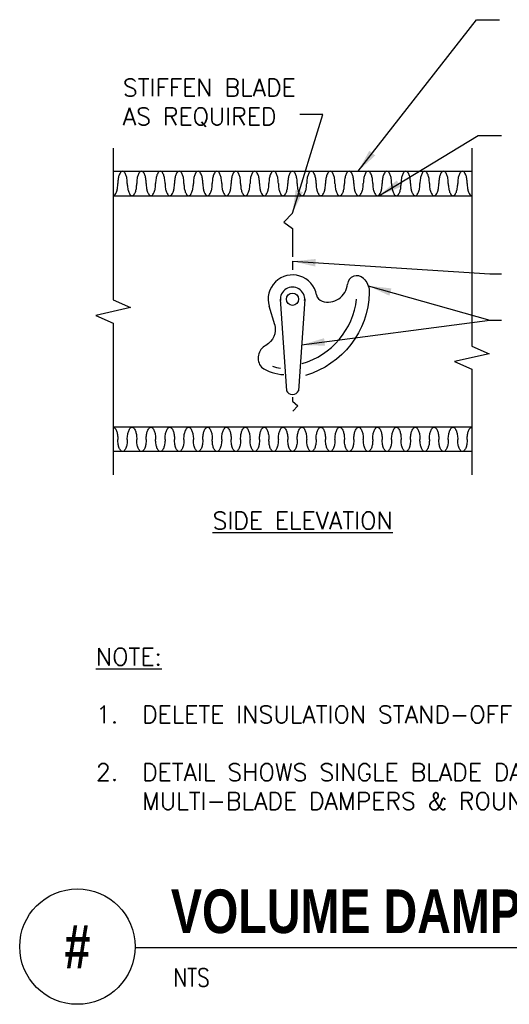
# Model space of a CAD drawing. Header units: inches. Extents: x 0.34 to 7.47, y 0.19 to 5.58.
# Tile 1 of 4: x 0.34 to 2.99, y 0.19 to 5.52. Entities that reach past the tile are written whole.
import ezdxf
from ezdxf.enums import TextEntityAlignment as Align

# ---------------------------------------------------------------- set-up
doc = ezdxf.new("R2010")
doc.units = ezdxf.units.IN
doc.header["$MEASUREMENT"] = 0
for name, color, linetype in [('M-DETL-MEDM', 4, 'Continuous'), ('M-DETL-PATT', 8, 'Continuous'), ('M-DETL-TEXT', 2, 'Continuous')]:
    doc.layers.add(name, color=color, linetype=linetype)
doc.styles.add('BOLD', font='bold.shx', dxfattribs={"width": 0.9})
doc.styles.add('Romans', font='romans.shx')
doc.dimstyles.new('VA-Lead', dxfattribs={"dimtxt": 0.09375, "dimasz": 0.125, "dimexe": 0.125, "dimexo": 0.03125, "dimgap": 0.02, "dimtad": 1, "dimdec": 5, "dimzin": 0, "dimdsep": 46, "dimlunit": 4, "dimtxsty": 'Romans', "dimcen": 0.125, "dimclrd": 256, "dimclre": 256, "dimclrt": 256, "dimadec": 0, "dimazin": 0, "dimtfac": 1, "dimtdec": 5, "dimtofl": 0, "dimtmove": 0, "dimatfit": 3, "dimfxl": 1, "dimfrac": 2, "dimtolj": 1, "dimtzin": 0, "dimlwd": -1, "dimlwe": -1, "dimarcsym": 0})

msp = doc.modelspace()

# ---------------------------------------------------------------- linework, layer by layer
at = {"layer": 'M-DETL-MEDM', "linetype": 'Continuous'}
for p, q in [((0.8437, 4.6983), (2.7863, 4.6983)), ((0.8437, 4.5663), (2.7863, 4.5663)), ((1.815, 4.3887), (1.815, 4.2352)), ((1.815, 4.211), (1.815, 4.1644)), ((1.749, 4.0053), (1.782, 3.5103)), ((1.881, 4.0053), (1.848, 3.5103)), ((1.7187, 3.8665), (1.6885, 3.9675)), ((1.815, 3.4745), (1.815, 3.4539)), ((2.7863, 3.3123), (0.8437, 3.3123)), ((2.7863, 3.1803), (0.8437, 3.1803))]:
    msp.add_line(p, q, dxfattribs=at)
at = {"layer": 'M-DETL-MEDM', "color": 8, "linetype": 'Continuous'}
for points in [[(2.7607, 4.6323, 0.039786), (2.7628, 4.6054), (2.7628, 4.6054, 0.052656), (2.7682, 4.5857), (2.7682, 4.5857, 0.09587), (2.7781, 4.5699), (2.7781, 4.5699, 0.20766), (2.7863, 4.5663)], [(2.7607, 3.2463, -0.039786), (2.7585, 3.2194), (2.7585, 3.2194, -0.052656), (2.7532, 3.1997), (2.7532, 3.1997, -0.09587), (2.7433, 3.1839), (2.7433, 3.1839, -0.20766), (2.7351, 3.1803)]]:
    msp.add_lwpolyline(points, format="xyb", dxfattribs=at)
at = {"layer": 'M-DETL-MEDM', "linetype": 'Continuous'}
for points in [[(1.815, 4.4723), (1.7689, 4.4224), (1.815, 4.3887)], [(1.815, 3.4539), (1.8438, 3.4286), (1.8169, 3.3994)]]:
    msp.add_lwpolyline(points, dxfattribs=at)
for points in [[(2.1991, 4.1179, -0.039531), (2.2059, 4.1111), (2.2059, 4.1111, -0.18594), (2.2308, 4.0406), (2.2308, 4.0406, -0.325295), (1.8857, 3.5933)], [(1.7187, 3.8665, -0.343485), (1.6706, 3.7558), (1.6706, 3.7558, 0.478975), (1.6467, 3.6371)]]:
    msp.add_lwpolyline(points, format="xyb", dxfattribs=at)
for centre, radius, start, end in [((1.815, 4.0053), 0.132, 10.2937, 196.6451), ((2.163, 4.0828), 0.0504, 44.2209, 174.7661), ((1.815, 4.0053), 0.066, 354.9104, 185.0896), ((2.0063, 4.0971), 0.107, 253.2516, 354.7661), ((1.7509, 4.0541), 0.4141, 286.3039, 353.4301), ((1.9881, 4.0368), 0.044, 190.2937, 253.2516), ((1.778, 3.8307), 0.2338, 235.8465, 267.3369), ((1.778, 3.8307), 0.2008, 249.2085, 261.7726), ((1.815, 3.5268), 0.0369, 206.5041, 333.4959)]:
    msp.add_arc(centre, radius, start, end, dxfattribs=at)
at = {"layer": 'M-DETL-PATT', "linetype": 'Continuous'}
for points in [[(0.8948, 4.6983, 0.20766), (0.8867, 4.6948), (0.8867, 4.6948, 0.09587), (0.8767, 4.679), (0.8767, 4.679, 0.052656), (0.8714, 4.6593), (0.8714, 4.6593, 0.039786), (0.8693, 4.6323)], [(0.9204, 4.6323, 0.039786), (0.9182, 4.6593), (0.9182, 4.6593, 0.052656), (0.9129, 4.679), (0.9129, 4.679, 0.09587), (0.903, 4.6948), (0.903, 4.6948, 0.20766), (0.8948, 4.6983)], [(0.9971, 4.6983, 0.20766), (0.9889, 4.6948), (0.9889, 4.6948, 0.09587), (0.979, 4.679), (0.979, 4.679, 0.052656), (0.9736, 4.6593), (0.9736, 4.6593, 0.039786), (0.9715, 4.6323)], [(1.0226, 4.6323, 0.039786), (1.0205, 4.6593), (1.0205, 4.6593, 0.052656), (1.0151, 4.679), (1.0151, 4.679, 0.09587), (1.0052, 4.6948), (1.0052, 4.6948, 0.20766), (0.9971, 4.6983)], [(1.0993, 4.6983, 0.20766), (1.0911, 4.6948), (1.0911, 4.6948, 0.09587), (1.0812, 4.679), (1.0812, 4.679, 0.052656), (1.0759, 4.6593), (1.0759, 4.6593, 0.039786), (1.0737, 4.6323)], [(1.1249, 4.6323, 0.039786), (1.1227, 4.6593), (1.1227, 4.6593, 0.052656), (1.1174, 4.679), (1.1174, 4.679, 0.09587), (1.1075, 4.6948), (1.1075, 4.6948, 0.20766), (1.0993, 4.6983)], [(1.2015, 4.6983, 0.20766), (1.1934, 4.6948), (1.1934, 4.6948, 0.09587), (1.1835, 4.679), (1.1835, 4.679, 0.052656), (1.1781, 4.6593), (1.1781, 4.6593, 0.039786), (1.176, 4.6323)], [(1.2271, 4.6323, 0.039786), (1.225, 4.6593), (1.225, 4.6593, 0.052656), (1.2196, 4.679), (1.2196, 4.679, 0.09587), (1.2097, 4.6948), (1.2097, 4.6948, 0.20766), (1.2015, 4.6983)], [(1.3038, 4.6983, 0.20766), (1.2956, 4.6948), (1.2956, 4.6948, 0.09587), (1.2857, 4.679), (1.2857, 4.679, 0.052656), (1.2804, 4.6593), (1.2804, 4.6593, 0.039786), (1.2782, 4.6323)], [(1.3293, 4.6323, 0.039786), (1.3272, 4.6593), (1.3272, 4.6593, 0.052656), (1.3219, 4.679), (1.3219, 4.679, 0.09587), (1.3119, 4.6948), (1.3119, 4.6948, 0.20766), (1.3038, 4.6983)], [(1.406, 4.6983, 0.20766), (1.3979, 4.6948), (1.3979, 4.6948, 0.09587), (1.3879, 4.679), (1.3879, 4.679, 0.052656), (1.3826, 4.6593), (1.3826, 4.6593, 0.039786), (1.3805, 4.6323)], [(1.4316, 4.6323, 0.039786), (1.4294, 4.6593), (1.4294, 4.6593, 0.052656), (1.4241, 4.679), (1.4241, 4.679, 0.09587), (1.4142, 4.6948), (1.4142, 4.6948, 0.20766), (1.406, 4.6983)], [(1.5083, 4.6983, 0.20766), (1.5001, 4.6948), (1.5001, 4.6948, 0.09587), (1.4902, 4.679), (1.4902, 4.679, 0.052656), (1.4848, 4.6593), (1.4848, 4.6593, 0.039786), (1.4827, 4.6323)], [(1.5338, 4.6323, 0.039786), (1.5317, 4.6593), (1.5317, 4.6593, 0.052656), (1.5263, 4.679), (1.5263, 4.679, 0.09587), (1.5164, 4.6948), (1.5164, 4.6948, 0.20766), (1.5083, 4.6983)], [(1.6105, 4.6983, 0.20766), (1.6023, 4.6948), (1.6023, 4.6948, 0.09587), (1.5924, 4.679), (1.5924, 4.679, 0.052656), (1.5871, 4.6593), (1.5871, 4.6593, 0.039786), (1.5849, 4.6323)], [(1.6361, 4.6323, 0.039786), (1.6339, 4.6593), (1.6339, 4.6593, 0.052656), (1.6286, 4.679), (1.6286, 4.679, 0.09587), (1.6187, 4.6948), (1.6187, 4.6948, 0.20766), (1.6105, 4.6983)], [(1.7127, 4.6983, 0.20766), (1.7046, 4.6948), (1.7046, 4.6948, 0.09587), (1.6947, 4.679), (1.6947, 4.679, 0.052656), (1.6893, 4.6593), (1.6893, 4.6593, 0.039786), (1.6872, 4.6323)], [(1.7383, 4.6323, 0.039786), (1.7362, 4.6593), (1.7362, 4.6593, 0.052656), (1.7308, 4.679), (1.7308, 4.679, 0.09587), (1.7209, 4.6948), (1.7209, 4.6948, 0.20766), (1.7127, 4.6983)], [(1.815, 4.6983, 0.20766), (1.8068, 4.6948), (1.8068, 4.6948, 0.09587), (1.7969, 4.679), (1.7969, 4.679, 0.052656), (1.7916, 4.6593), (1.7916, 4.6593, 0.039786), (1.7894, 4.6323)], [(1.8405, 4.6323, 0.039786), (1.8384, 4.6593), (1.8384, 4.6593, 0.052656), (1.8331, 4.679), (1.8331, 4.679, 0.09587), (1.8231, 4.6948), (1.8231, 4.6948, 0.20766), (1.815, 4.6983)], [(1.9172, 4.6983, 0.20766), (1.9091, 4.6948), (1.9091, 4.6948, 0.09587), (1.8991, 4.679), (1.8991, 4.679, 0.052656), (1.8938, 4.6593), (1.8938, 4.6593, 0.039786), (1.8917, 4.6323)], [(1.9428, 4.6323, 0.039786), (1.9406, 4.6593), (1.9406, 4.6593, 0.052656), (1.9353, 4.679), (1.9353, 4.679, 0.09587), (1.9254, 4.6948), (1.9254, 4.6948, 0.20766), (1.9172, 4.6983)], [(2.0195, 4.6983, 0.20766), (2.0113, 4.6948), (2.0113, 4.6948, 0.09587), (2.0014, 4.679), (2.0014, 4.679, 0.052656), (1.996, 4.6593), (1.996, 4.6593, 0.039786), (1.9939, 4.6323)], [(2.045, 4.6323, 0.039786), (2.0429, 4.6593), (2.0429, 4.6593, 0.052656), (2.0375, 4.679), (2.0375, 4.679, 0.09587), (2.0276, 4.6948), (2.0276, 4.6948, 0.20766), (2.0195, 4.6983)], [(2.1217, 4.6983, 0.20766), (2.1135, 4.6948), (2.1135, 4.6948, 0.09587), (2.1036, 4.679), (2.1036, 4.679, 0.052656), (2.0983, 4.6593), (2.0983, 4.6593, 0.039786), (2.0961, 4.6323)], [(2.1473, 4.6323, 0.039786), (2.1451, 4.6593), (2.1451, 4.6593, 0.052656), (2.1398, 4.679), (2.1398, 4.679, 0.09587), (2.1299, 4.6948), (2.1299, 4.6948, 0.20766), (2.1217, 4.6983)], [(2.2239, 4.6983, 0.20766), (2.2158, 4.6948), (2.2158, 4.6948, 0.09587), (2.2059, 4.679), (2.2059, 4.679, 0.052656), (2.2005, 4.6593), (2.2005, 4.6593, 0.039786), (2.1984, 4.6323)], [(2.2495, 4.6323, 0.039786), (2.2474, 4.6593), (2.2474, 4.6593, 0.052656), (2.242, 4.679), (2.242, 4.679, 0.09587), (2.2321, 4.6948), (2.2321, 4.6948, 0.20766), (2.2239, 4.6983)], [(2.3262, 4.6983, 0.20766), (2.318, 4.6948), (2.318, 4.6948, 0.09587), (2.3081, 4.679), (2.3081, 4.679, 0.052656), (2.3028, 4.6593), (2.3028, 4.6593, 0.039786), (2.3006, 4.6323)], [(2.3517, 4.6323, 0.039786), (2.3496, 4.6593), (2.3496, 4.6593, 0.052656), (2.3443, 4.679), (2.3443, 4.679, 0.09587), (2.3343, 4.6948), (2.3343, 4.6948, 0.20766), (2.3262, 4.6983)], [(2.4284, 4.6983, 0.20766), (2.4203, 4.6948), (2.4203, 4.6948, 0.09587), (2.4103, 4.679), (2.4103, 4.679, 0.052656), (2.405, 4.6593), (2.405, 4.6593, 0.039786), (2.4029, 4.6323)], [(2.454, 4.6323, 0.039786), (2.4518, 4.6593), (2.4518, 4.6593, 0.052656), (2.4465, 4.679), (2.4465, 4.679, 0.09587), (2.4366, 4.6948), (2.4366, 4.6948, 0.20766), (2.4284, 4.6983)], [(2.5307, 4.6983, 0.20766), (2.5225, 4.6948), (2.5225, 4.6948, 0.09587), (2.5126, 4.679), (2.5126, 4.679, 0.052656), (2.5072, 4.6593), (2.5072, 4.6593, 0.039786), (2.5051, 4.6323)], [(2.5562, 4.6323, 0.039786), (2.5541, 4.6593), (2.5541, 4.6593, 0.052656), (2.5487, 4.679), (2.5487, 4.679, 0.09587), (2.5388, 4.6948), (2.5388, 4.6948, 0.20766), (2.5307, 4.6983)], [(2.6329, 4.6983, 0.20766), (2.6247, 4.6948), (2.6247, 4.6948, 0.09587), (2.6148, 4.679), (2.6148, 4.679, 0.052656), (2.6095, 4.6593), (2.6095, 4.6593, 0.039786), (2.6073, 4.6323)], [(2.6585, 4.6323, 0.039786), (2.6563, 4.6593), (2.6563, 4.6593, 0.052656), (2.651, 4.679), (2.651, 4.679, 0.09587), (2.6411, 4.6948), (2.6411, 4.6948, 0.20766), (2.6329, 4.6983)], [(2.7351, 4.6983, 0.20766), (2.727, 4.6948), (2.727, 4.6948, 0.09587), (2.7171, 4.679), (2.7171, 4.679, 0.052656), (2.7117, 4.6593), (2.7117, 4.6593, 0.039786), (2.7096, 4.6323)], [(2.7607, 4.6323, 0.039786), (2.7585, 4.6593), (2.7585, 4.6593, 0.052656), (2.7532, 4.679), (2.7532, 4.679, 0.09587), (2.7433, 4.6948), (2.7433, 4.6948, 0.20766), (2.7351, 4.6983)], [(0.8437, 4.5663, 0.20766), (0.8519, 4.5699), (0.8519, 4.5699, 0.09587), (0.8618, 4.5857), (0.8618, 4.5857, 0.052656), (0.8671, 4.6054), (0.8671, 4.6054, 0.039786), (0.8693, 4.6323)], [(0.9204, 4.6323, 0.039786), (0.9225, 4.6054), (0.9225, 4.6054, 0.052656), (0.9279, 4.5857), (0.9279, 4.5857, 0.09587), (0.9378, 4.5699), (0.9378, 4.5699, 0.20766), (0.9459, 4.5663), (0.9459, 4.5663, 0.20766), (0.9541, 4.5699), (0.9541, 4.5699, 0.09587), (0.964, 4.5857), (0.964, 4.5857, 0.052656), (0.9694, 4.6054), (0.9694, 4.6054, 0.039786), (0.9715, 4.6323)], [(1.0226, 4.6323, 0.039786), (1.0248, 4.6054), (1.0248, 4.6054, 0.052656), (1.0301, 4.5857), (1.0301, 4.5857, 0.09587), (1.04, 4.5699), (1.04, 4.5699, 0.20766), (1.0482, 4.5663), (1.0482, 4.5663, 0.20766), (1.0563, 4.5699), (1.0563, 4.5699, 0.09587), (1.0663, 4.5857), (1.0663, 4.5857, 0.052656), (1.0716, 4.6054), (1.0716, 4.6054, 0.039786), (1.0737, 4.6323)], [(1.1249, 4.6323, 0.039786), (1.127, 4.6054), (1.127, 4.6054, 0.052656), (1.1323, 4.5857), (1.1323, 4.5857, 0.09587), (1.1423, 4.5699), (1.1423, 4.5699, 0.20766), (1.1504, 4.5663), (1.1504, 4.5663, 0.20766), (1.1586, 4.5699), (1.1586, 4.5699, 0.09587), (1.1685, 4.5857), (1.1685, 4.5857, 0.052656), (1.1738, 4.6054), (1.1738, 4.6054, 0.039786), (1.176, 4.6323)], [(1.2271, 4.6323, 0.039786), (1.2292, 4.6054), (1.2292, 4.6054, 0.052656), (1.2346, 4.5857), (1.2346, 4.5857, 0.09587), (1.2445, 4.5699), (1.2445, 4.5699, 0.20766), (1.2527, 4.5663), (1.2527, 4.5663, 0.20766), (1.2608, 4.5699), (1.2608, 4.5699, 0.09587), (1.2707, 4.5857), (1.2707, 4.5857, 0.052656), (1.2761, 4.6054), (1.2761, 4.6054, 0.039786), (1.2782, 4.6323)], [(1.3293, 4.6323, 0.039786), (1.3315, 4.6054), (1.3315, 4.6054, 0.052656), (1.3368, 4.5857), (1.3368, 4.5857, 0.09587), (1.3467, 4.5699), (1.3467, 4.5699, 0.20766), (1.3549, 4.5663), (1.3549, 4.5663, 0.20766), (1.3631, 4.5699), (1.3631, 4.5699, 0.09587), (1.373, 4.5857), (1.373, 4.5857, 0.052656), (1.3783, 4.6054), (1.3783, 4.6054, 0.039786), (1.3805, 4.6323)], [(1.4316, 4.6323, 0.039786), (1.4337, 4.6054), (1.4337, 4.6054, 0.052656), (1.4391, 4.5857), (1.4391, 4.5857, 0.09587), (1.449, 4.5699), (1.449, 4.5699, 0.20766), (1.4571, 4.5663), (1.4571, 4.5663, 0.20766), (1.4653, 4.5699), (1.4653, 4.5699, 0.09587), (1.4752, 4.5857), (1.4752, 4.5857, 0.052656), (1.4806, 4.6054), (1.4806, 4.6054, 0.039786), (1.4827, 4.6323)], [(1.5338, 4.6323, 0.039786), (1.536, 4.6054), (1.536, 4.6054, 0.052656), (1.5413, 4.5857), (1.5413, 4.5857, 0.09587), (1.5512, 4.5699), (1.5512, 4.5699, 0.20766), (1.5594, 4.5663), (1.5594, 4.5663, 0.20766), (1.5675, 4.5699), (1.5675, 4.5699, 0.09587), (1.5775, 4.5857), (1.5775, 4.5857, 0.052656), (1.5828, 4.6054), (1.5828, 4.6054, 0.039786), (1.5849, 4.6323)], [(1.6361, 4.6323, 0.039786), (1.6382, 4.6054), (1.6382, 4.6054, 0.052656), (1.6435, 4.5857), (1.6435, 4.5857, 0.09587), (1.6535, 4.5699), (1.6535, 4.5699, 0.20766), (1.6616, 4.5663), (1.6616, 4.5663, 0.20766), (1.6698, 4.5699), (1.6698, 4.5699, 0.09587), (1.6797, 4.5857), (1.6797, 4.5857, 0.052656), (1.685, 4.6054), (1.685, 4.6054, 0.039786), (1.6872, 4.6323)], [(1.7383, 4.6323, 0.039786), (1.7404, 4.6054), (1.7404, 4.6054, 0.052656), (1.7458, 4.5857), (1.7458, 4.5857, 0.09587), (1.7557, 4.5699), (1.7557, 4.5699, 0.20766), (1.7639, 4.5663), (1.7639, 4.5663, 0.20766), (1.772, 4.5699), (1.772, 4.5699, 0.09587), (1.7819, 4.5857), (1.7819, 4.5857, 0.052656), (1.7873, 4.6054), (1.7873, 4.6054, 0.039786), (1.7894, 4.6323)], [(1.8405, 4.6323, 0.039786), (1.8427, 4.6054), (1.8427, 4.6054, 0.052656), (1.848, 4.5857), (1.848, 4.5857, 0.09587), (1.8579, 4.5699), (1.8579, 4.5699, 0.20766), (1.8661, 4.5663), (1.8661, 4.5663, 0.20766), (1.8743, 4.5699), (1.8743, 4.5699, 0.09587), (1.8842, 4.5857), (1.8842, 4.5857, 0.052656), (1.8895, 4.6054), (1.8895, 4.6054, 0.039786), (1.8917, 4.6323)], [(1.9428, 4.6323, 0.039786), (1.9449, 4.6054), (1.9449, 4.6054, 0.052656), (1.9503, 4.5857), (1.9503, 4.5857, 0.09587), (1.9602, 4.5699), (1.9602, 4.5699, 0.20766), (1.9683, 4.5663), (1.9683, 4.5663, 0.20766), (1.9765, 4.5699), (1.9765, 4.5699, 0.09587), (1.9864, 4.5857), (1.9864, 4.5857, 0.052656), (1.9918, 4.6054), (1.9918, 4.6054, 0.039786), (1.9939, 4.6323)], [(2.045, 4.6323, 0.039786), (2.0472, 4.6054), (2.0472, 4.6054, 0.052656), (2.0525, 4.5857), (2.0525, 4.5857, 0.09587), (2.0624, 4.5699), (2.0624, 4.5699, 0.20766), (2.0706, 4.5663), (2.0706, 4.5663, 0.20766), (2.0787, 4.5699), (2.0787, 4.5699, 0.09587), (2.0887, 4.5857), (2.0887, 4.5857, 0.052656), (2.094, 4.6054), (2.094, 4.6054, 0.039786), (2.0961, 4.6323)], [(2.1473, 4.6323, 0.039786), (2.1494, 4.6054), (2.1494, 4.6054, 0.052656), (2.1547, 4.5857), (2.1547, 4.5857, 0.09587), (2.1647, 4.5699), (2.1647, 4.5699, 0.20766), (2.1728, 4.5663), (2.1728, 4.5663, 0.20766), (2.181, 4.5699), (2.181, 4.5699, 0.09587), (2.1909, 4.5857), (2.1909, 4.5857, 0.052656), (2.1962, 4.6054), (2.1962, 4.6054, 0.039786), (2.1984, 4.6323)], [(2.2495, 4.6323, 0.039786), (2.2516, 4.6054), (2.2516, 4.6054, 0.052656), (2.257, 4.5857), (2.257, 4.5857, 0.09587), (2.2669, 4.5699), (2.2669, 4.5699, 0.20766), (2.2751, 4.5663), (2.2751, 4.5663, 0.20766), (2.2832, 4.5699), (2.2832, 4.5699, 0.09587), (2.2931, 4.5857), (2.2931, 4.5857, 0.052656), (2.2985, 4.6054), (2.2985, 4.6054, 0.039786), (2.3006, 4.6323)], [(2.3517, 4.6323, 0.039786), (2.3539, 4.6054), (2.3539, 4.6054, 0.052656), (2.3592, 4.5857), (2.3592, 4.5857, 0.09587), (2.3691, 4.5699), (2.3691, 4.5699, 0.20766), (2.3773, 4.5663), (2.3773, 4.5663, 0.20766), (2.3855, 4.5699), (2.3855, 4.5699, 0.09587), (2.3954, 4.5857), (2.3954, 4.5857, 0.052656), (2.4007, 4.6054), (2.4007, 4.6054, 0.039786), (2.4029, 4.6323)], [(2.454, 4.6323, 0.039786), (2.4561, 4.6054), (2.4561, 4.6054, 0.052656), (2.4615, 4.5857), (2.4615, 4.5857, 0.09587), (2.4714, 4.5699), (2.4714, 4.5699, 0.20766), (2.4795, 4.5663), (2.4795, 4.5663, 0.20766), (2.4877, 4.5699), (2.4877, 4.5699, 0.09587), (2.4976, 4.5857), (2.4976, 4.5857, 0.052656), (2.503, 4.6054), (2.503, 4.6054, 0.039786), (2.5051, 4.6323)], [(2.5562, 4.6323, 0.039786), (2.5584, 4.6054), (2.5584, 4.6054, 0.052656), (2.5637, 4.5857), (2.5637, 4.5857, 0.09587), (2.5736, 4.5699), (2.5736, 4.5699, 0.20766), (2.5818, 4.5663), (2.5818, 4.5663, 0.20766), (2.5899, 4.5699), (2.5899, 4.5699, 0.09587), (2.5999, 4.5857), (2.5999, 4.5857, 0.052656), (2.6052, 4.6054), (2.6052, 4.6054, 0.039786), (2.6073, 4.6323)], [(2.6585, 4.6323, 0.039786), (2.6606, 4.6054), (2.6606, 4.6054, 0.052656), (2.6659, 4.5857), (2.6659, 4.5857, 0.09587), (2.6759, 4.5699), (2.6759, 4.5699, 0.20766), (2.684, 4.5663), (2.684, 4.5663, 0.20766), (2.6922, 4.5699), (2.6922, 4.5699, 0.09587), (2.7021, 4.5857), (2.7021, 4.5857, 0.052656), (2.7074, 4.6054), (2.7074, 4.6054, 0.039786), (2.7096, 4.6323)], [(0.8437, 3.3123, -0.20766), (0.8519, 3.3088), (0.8519, 3.3088, -0.09587), (0.8618, 3.293), (0.8618, 3.293, -0.052656), (0.8671, 3.2733), (0.8671, 3.2733, -0.039786), (0.8693, 3.2463)], [(0.9204, 3.2463, -0.039786), (0.9225, 3.2733), (0.9225, 3.2733, -0.052656), (0.9279, 3.293), (0.9279, 3.293, -0.09587), (0.9378, 3.3088), (0.9378, 3.3088, -0.20766), (0.9459, 3.3123), (0.9459, 3.3123, -0.20766), (0.9541, 3.3088), (0.9541, 3.3088, -0.09587), (0.964, 3.293), (0.964, 3.293, -0.052656), (0.9694, 3.2733), (0.9694, 3.2733, -0.039786), (0.9715, 3.2463)], [(1.0226, 3.2463, -0.039786), (1.0248, 3.2733), (1.0248, 3.2733, -0.052656), (1.0301, 3.293), (1.0301, 3.293, -0.09587), (1.04, 3.3088), (1.04, 3.3088, -0.20766), (1.0482, 3.3123), (1.0482, 3.3123, -0.20766), (1.0563, 3.3088), (1.0563, 3.3088, -0.09587), (1.0663, 3.293), (1.0663, 3.293, -0.052656), (1.0716, 3.2733), (1.0716, 3.2733, -0.039786), (1.0737, 3.2463)], [(1.1249, 3.2463, -0.039786), (1.127, 3.2733), (1.127, 3.2733, -0.052656), (1.1323, 3.293), (1.1323, 3.293, -0.09587), (1.1423, 3.3088), (1.1423, 3.3088, -0.20766), (1.1504, 3.3123), (1.1504, 3.3123, -0.20766), (1.1586, 3.3088), (1.1586, 3.3088, -0.09587), (1.1685, 3.293), (1.1685, 3.293, -0.052656), (1.1738, 3.2733), (1.1738, 3.2733, -0.039786), (1.176, 3.2463)], [(1.2271, 3.2463, -0.039786), (1.2292, 3.2733), (1.2292, 3.2733, -0.052656), (1.2346, 3.293), (1.2346, 3.293, -0.09587), (1.2445, 3.3088), (1.2445, 3.3088, -0.20766), (1.2527, 3.3123), (1.2527, 3.3123, -0.20766), (1.2608, 3.3088), (1.2608, 3.3088, -0.09587), (1.2707, 3.293), (1.2707, 3.293, -0.052656), (1.2761, 3.2733), (1.2761, 3.2733, -0.039786), (1.2782, 3.2463)], [(1.3293, 3.2463, -0.039786), (1.3315, 3.2733), (1.3315, 3.2733, -0.052656), (1.3368, 3.293), (1.3368, 3.293, -0.09587), (1.3467, 3.3088), (1.3467, 3.3088, -0.20766), (1.3549, 3.3123), (1.3549, 3.3123, -0.20766), (1.3631, 3.3088), (1.3631, 3.3088, -0.09587), (1.373, 3.293), (1.373, 3.293, -0.052656), (1.3783, 3.2733), (1.3783, 3.2733, -0.039786), (1.3805, 3.2463)], [(1.4316, 3.2463, -0.039786), (1.4337, 3.2733), (1.4337, 3.2733, -0.052656), (1.4391, 3.293), (1.4391, 3.293, -0.09587), (1.449, 3.3088), (1.449, 3.3088, -0.20766), (1.4571, 3.3123), (1.4571, 3.3123, -0.20766), (1.4653, 3.3088), (1.4653, 3.3088, -0.09587), (1.4752, 3.293), (1.4752, 3.293, -0.052656), (1.4806, 3.2733), (1.4806, 3.2733, -0.039786), (1.4827, 3.2463)], [(1.5338, 3.2463, -0.039786), (1.536, 3.2733), (1.536, 3.2733, -0.052656), (1.5413, 3.293), (1.5413, 3.293, -0.09587), (1.5512, 3.3088), (1.5512, 3.3088, -0.20766), (1.5594, 3.3123), (1.5594, 3.3123, -0.20766), (1.5675, 3.3088), (1.5675, 3.3088, -0.09587), (1.5775, 3.293), (1.5775, 3.293, -0.052656), (1.5828, 3.2733), (1.5828, 3.2733, -0.039786), (1.5849, 3.2463)], [(1.6361, 3.2463, -0.039786), (1.6382, 3.2733), (1.6382, 3.2733, -0.052656), (1.6435, 3.293), (1.6435, 3.293, -0.09587), (1.6535, 3.3088), (1.6535, 3.3088, -0.20766), (1.6616, 3.3123), (1.6616, 3.3123, -0.20766), (1.6698, 3.3088), (1.6698, 3.3088, -0.09587), (1.6797, 3.293), (1.6797, 3.293, -0.052656), (1.685, 3.2733), (1.685, 3.2733, -0.039786), (1.6872, 3.2463)], [(1.7383, 3.2463, -0.039786), (1.7404, 3.2733), (1.7404, 3.2733, -0.052656), (1.7458, 3.293), (1.7458, 3.293, -0.09587), (1.7557, 3.3088), (1.7557, 3.3088, -0.20766), (1.7639, 3.3123), (1.7639, 3.3123, -0.20766), (1.772, 3.3088), (1.772, 3.3088, -0.09587), (1.7819, 3.293), (1.7819, 3.293, -0.052656), (1.7873, 3.2733), (1.7873, 3.2733, -0.039786), (1.7894, 3.2463)], [(1.8405, 3.2463, -0.039786), (1.8427, 3.2733), (1.8427, 3.2733, -0.052656), (1.848, 3.293), (1.848, 3.293, -0.09587), (1.8579, 3.3088), (1.8579, 3.3088, -0.20766), (1.8661, 3.3123), (1.8661, 3.3123, -0.20766), (1.8743, 3.3088), (1.8743, 3.3088, -0.09587), (1.8842, 3.293), (1.8842, 3.293, -0.052656), (1.8895, 3.2733), (1.8895, 3.2733, -0.039786), (1.8917, 3.2463)], [(1.9428, 3.2463, -0.039786), (1.9449, 3.2733), (1.9449, 3.2733, -0.052656), (1.9503, 3.293), (1.9503, 3.293, -0.09587), (1.9602, 3.3088), (1.9602, 3.3088, -0.20766), (1.9683, 3.3123), (1.9683, 3.3123, -0.20766), (1.9765, 3.3088), (1.9765, 3.3088, -0.09587), (1.9864, 3.293), (1.9864, 3.293, -0.052656), (1.9918, 3.2733), (1.9918, 3.2733, -0.039786), (1.9939, 3.2463)], [(2.045, 3.2463, -0.039786), (2.0472, 3.2733), (2.0472, 3.2733, -0.052656), (2.0525, 3.293), (2.0525, 3.293, -0.09587), (2.0624, 3.3088), (2.0624, 3.3088, -0.20766), (2.0706, 3.3123), (2.0706, 3.3123, -0.20766), (2.0787, 3.3088), (2.0787, 3.3088, -0.09587), (2.0887, 3.293), (2.0887, 3.293, -0.052656), (2.094, 3.2733), (2.094, 3.2733, -0.039786), (2.0961, 3.2463)], [(2.1473, 3.2463, -0.039786), (2.1494, 3.2733), (2.1494, 3.2733, -0.052656), (2.1547, 3.293), (2.1547, 3.293, -0.09587), (2.1647, 3.3088), (2.1647, 3.3088, -0.20766), (2.1728, 3.3123), (2.1728, 3.3123, -0.20766), (2.181, 3.3088), (2.181, 3.3088, -0.09587), (2.1909, 3.293), (2.1909, 3.293, -0.052656), (2.1962, 3.2733), (2.1962, 3.2733, -0.039786), (2.1984, 3.2463)], [(2.2495, 3.2463, -0.039786), (2.2516, 3.2733), (2.2516, 3.2733, -0.052656), (2.257, 3.293), (2.257, 3.293, -0.09587), (2.2669, 3.3088), (2.2669, 3.3088, -0.20766), (2.2751, 3.3123), (2.2751, 3.3123, -0.20766), (2.2832, 3.3088), (2.2832, 3.3088, -0.09587), (2.2931, 3.293), (2.2931, 3.293, -0.052656), (2.2985, 3.2733), (2.2985, 3.2733, -0.039786), (2.3006, 3.2463)], [(2.3517, 3.2463, -0.039786), (2.3539, 3.2733), (2.3539, 3.2733, -0.052656), (2.3592, 3.293), (2.3592, 3.293, -0.09587), (2.3691, 3.3088), (2.3691, 3.3088, -0.20766), (2.3773, 3.3123), (2.3773, 3.3123, -0.20766), (2.3855, 3.3088), (2.3855, 3.3088, -0.09587), (2.3954, 3.293), (2.3954, 3.293, -0.052656), (2.4007, 3.2733), (2.4007, 3.2733, -0.039786), (2.4029, 3.2463)], [(2.454, 3.2463, -0.039786), (2.4561, 3.2733), (2.4561, 3.2733, -0.052656), (2.4615, 3.293), (2.4615, 3.293, -0.09587), (2.4714, 3.3088), (2.4714, 3.3088, -0.20766), (2.4795, 3.3123), (2.4795, 3.3123, -0.20766), (2.4877, 3.3088), (2.4877, 3.3088, -0.09587), (2.4976, 3.293), (2.4976, 3.293, -0.052656), (2.503, 3.2733), (2.503, 3.2733, -0.039786), (2.5051, 3.2463)], [(2.5562, 3.2463, -0.039786), (2.5584, 3.2733), (2.5584, 3.2733, -0.052656), (2.5637, 3.293), (2.5637, 3.293, -0.09587), (2.5736, 3.3088), (2.5736, 3.3088, -0.20766), (2.5818, 3.3123), (2.5818, 3.3123, -0.20766), (2.5899, 3.3088), (2.5899, 3.3088, -0.09587), (2.5999, 3.293), (2.5999, 3.293, -0.052656), (2.6052, 3.2733), (2.6052, 3.2733, -0.039786), (2.6073, 3.2463)], [(2.6585, 3.2463, -0.039786), (2.6606, 3.2733), (2.6606, 3.2733, -0.052656), (2.6659, 3.293), (2.6659, 3.293, -0.09587), (2.6759, 3.3088), (2.6759, 3.3088, -0.20766), (2.684, 3.3123), (2.684, 3.3123, -0.20766), (2.6922, 3.3088), (2.6922, 3.3088, -0.09587), (2.7021, 3.293), (2.7021, 3.293, -0.052656), (2.7074, 3.2733), (2.7074, 3.2733, -0.039786), (2.7096, 3.2463)], [(2.7607, 3.2463, -0.039786), (2.7628, 3.2733), (2.7628, 3.2733, -0.052656), (2.7682, 3.293), (2.7682, 3.293, -0.09587), (2.7781, 3.3088), (2.7781, 3.3088, -0.20766), (2.7863, 3.3123)], [(0.8948, 3.1803, -0.20766), (0.8867, 3.1839), (0.8867, 3.1839, -0.09587), (0.8767, 3.1997), (0.8767, 3.1997, -0.052656), (0.8714, 3.2194), (0.8714, 3.2194, -0.039786), (0.8693, 3.2463)], [(0.9204, 3.2463, -0.039786), (0.9182, 3.2194), (0.9182, 3.2194, -0.052656), (0.9129, 3.1997), (0.9129, 3.1997, -0.09587), (0.903, 3.1839), (0.903, 3.1839, -0.20766), (0.8948, 3.1803)], [(0.9971, 3.1803, -0.20766), (0.9889, 3.1839), (0.9889, 3.1839, -0.09587), (0.979, 3.1997), (0.979, 3.1997, -0.052656), (0.9736, 3.2194), (0.9736, 3.2194, -0.039786), (0.9715, 3.2463)], [(1.0226, 3.2463, -0.039786), (1.0205, 3.2194), (1.0205, 3.2194, -0.052656), (1.0151, 3.1997), (1.0151, 3.1997, -0.09587), (1.0052, 3.1839), (1.0052, 3.1839, -0.20766), (0.9971, 3.1803)], [(1.0993, 3.1803, -0.20766), (1.0911, 3.1839), (1.0911, 3.1839, -0.09587), (1.0812, 3.1997), (1.0812, 3.1997, -0.052656), (1.0759, 3.2194), (1.0759, 3.2194, -0.039786), (1.0737, 3.2463)], [(1.1249, 3.2463, -0.039786), (1.1227, 3.2194), (1.1227, 3.2194, -0.052656), (1.1174, 3.1997), (1.1174, 3.1997, -0.09587), (1.1075, 3.1839), (1.1075, 3.1839, -0.20766), (1.0993, 3.1803)], [(1.2015, 3.1803, -0.20766), (1.1934, 3.1839), (1.1934, 3.1839, -0.09587), (1.1835, 3.1997), (1.1835, 3.1997, -0.052656), (1.1781, 3.2194), (1.1781, 3.2194, -0.039786), (1.176, 3.2463)], [(1.2271, 3.2463, -0.039786), (1.225, 3.2194), (1.225, 3.2194, -0.052656), (1.2196, 3.1997), (1.2196, 3.1997, -0.09587), (1.2097, 3.1839), (1.2097, 3.1839, -0.20766), (1.2015, 3.1803)], [(1.3038, 3.1803, -0.20766), (1.2956, 3.1839), (1.2956, 3.1839, -0.09587), (1.2857, 3.1997), (1.2857, 3.1997, -0.052656), (1.2804, 3.2194), (1.2804, 3.2194, -0.039786), (1.2782, 3.2463)], [(1.3293, 3.2463, -0.039786), (1.3272, 3.2194), (1.3272, 3.2194, -0.052656), (1.3219, 3.1997), (1.3219, 3.1997, -0.09587), (1.3119, 3.1839), (1.3119, 3.1839, -0.20766), (1.3038, 3.1803)], [(1.406, 3.1803, -0.20766), (1.3979, 3.1839), (1.3979, 3.1839, -0.09587), (1.3879, 3.1997), (1.3879, 3.1997, -0.052656), (1.3826, 3.2194), (1.3826, 3.2194, -0.039786), (1.3805, 3.2463)], [(1.4316, 3.2463, -0.039786), (1.4294, 3.2194), (1.4294, 3.2194, -0.052656), (1.4241, 3.1997), (1.4241, 3.1997, -0.09587), (1.4142, 3.1839), (1.4142, 3.1839, -0.20766), (1.406, 3.1803)], [(1.5083, 3.1803, -0.20766), (1.5001, 3.1839), (1.5001, 3.1839, -0.09587), (1.4902, 3.1997), (1.4902, 3.1997, -0.052656), (1.4848, 3.2194), (1.4848, 3.2194, -0.039786), (1.4827, 3.2463)], [(1.5338, 3.2463, -0.039786), (1.5317, 3.2194), (1.5317, 3.2194, -0.052656), (1.5263, 3.1997), (1.5263, 3.1997, -0.09587), (1.5164, 3.1839), (1.5164, 3.1839, -0.20766), (1.5083, 3.1803)], [(1.6105, 3.1803, -0.20766), (1.6023, 3.1839), (1.6023, 3.1839, -0.09587), (1.5924, 3.1997), (1.5924, 3.1997, -0.052656), (1.5871, 3.2194), (1.5871, 3.2194, -0.039786), (1.5849, 3.2463)], [(1.6361, 3.2463, -0.039786), (1.6339, 3.2194), (1.6339, 3.2194, -0.052656), (1.6286, 3.1997), (1.6286, 3.1997, -0.09587), (1.6187, 3.1839), (1.6187, 3.1839, -0.20766), (1.6105, 3.1803)], [(1.7127, 3.1803, -0.20766), (1.7046, 3.1839), (1.7046, 3.1839, -0.09587), (1.6947, 3.1997), (1.6947, 3.1997, -0.052656), (1.6893, 3.2194), (1.6893, 3.2194, -0.039786), (1.6872, 3.2463)], [(1.7383, 3.2463, -0.039786), (1.7362, 3.2194), (1.7362, 3.2194, -0.052656), (1.7308, 3.1997), (1.7308, 3.1997, -0.09587), (1.7209, 3.1839), (1.7209, 3.1839, -0.20766), (1.7127, 3.1803)], [(1.815, 3.1803, -0.20766), (1.8068, 3.1839), (1.8068, 3.1839, -0.09587), (1.7969, 3.1997), (1.7969, 3.1997, -0.052656), (1.7916, 3.2194), (1.7916, 3.2194, -0.039786), (1.7894, 3.2463)], [(1.8405, 3.2463, -0.039786), (1.8384, 3.2194), (1.8384, 3.2194, -0.052656), (1.8331, 3.1997), (1.8331, 3.1997, -0.09587), (1.8231, 3.1839), (1.8231, 3.1839, -0.20766), (1.815, 3.1803)], [(1.9172, 3.1803, -0.20766), (1.9091, 3.1839), (1.9091, 3.1839, -0.09587), (1.8991, 3.1997), (1.8991, 3.1997, -0.052656), (1.8938, 3.2194), (1.8938, 3.2194, -0.039786), (1.8917, 3.2463)], [(1.9428, 3.2463, -0.039786), (1.9406, 3.2194), (1.9406, 3.2194, -0.052656), (1.9353, 3.1997), (1.9353, 3.1997, -0.09587), (1.9254, 3.1839), (1.9254, 3.1839, -0.20766), (1.9172, 3.1803)], [(2.0195, 3.1803, -0.20766), (2.0113, 3.1839), (2.0113, 3.1839, -0.09587), (2.0014, 3.1997), (2.0014, 3.1997, -0.052656), (1.996, 3.2194), (1.996, 3.2194, -0.039786), (1.9939, 3.2463)], [(2.045, 3.2463, -0.039786), (2.0429, 3.2194), (2.0429, 3.2194, -0.052656), (2.0375, 3.1997), (2.0375, 3.1997, -0.09587), (2.0276, 3.1839), (2.0276, 3.1839, -0.20766), (2.0195, 3.1803)], [(2.1217, 3.1803, -0.20766), (2.1135, 3.1839), (2.1135, 3.1839, -0.09587), (2.1036, 3.1997), (2.1036, 3.1997, -0.052656), (2.0983, 3.2194), (2.0983, 3.2194, -0.039786), (2.0961, 3.2463)], [(2.1473, 3.2463, -0.039786), (2.1451, 3.2194), (2.1451, 3.2194, -0.052656), (2.1398, 3.1997), (2.1398, 3.1997, -0.09587), (2.1299, 3.1839), (2.1299, 3.1839, -0.20766), (2.1217, 3.1803)], [(2.2239, 3.1803, -0.20766), (2.2158, 3.1839), (2.2158, 3.1839, -0.09587), (2.2059, 3.1997), (2.2059, 3.1997, -0.052656), (2.2005, 3.2194), (2.2005, 3.2194, -0.039786), (2.1984, 3.2463)], [(2.2495, 3.2463, -0.039786), (2.2474, 3.2194), (2.2474, 3.2194, -0.052656), (2.242, 3.1997), (2.242, 3.1997, -0.09587), (2.2321, 3.1839), (2.2321, 3.1839, -0.20766), (2.2239, 3.1803)], [(2.3262, 3.1803, -0.20766), (2.318, 3.1839), (2.318, 3.1839, -0.09587), (2.3081, 3.1997), (2.3081, 3.1997, -0.052656), (2.3028, 3.2194), (2.3028, 3.2194, -0.039786), (2.3006, 3.2463)], [(2.3517, 3.2463, -0.039786), (2.3496, 3.2194), (2.3496, 3.2194, -0.052656), (2.3443, 3.1997), (2.3443, 3.1997, -0.09587), (2.3343, 3.1839), (2.3343, 3.1839, -0.20766), (2.3262, 3.1803)], [(2.4284, 3.1803, -0.20766), (2.4203, 3.1839), (2.4203, 3.1839, -0.09587), (2.4103, 3.1997), (2.4103, 3.1997, -0.052656), (2.405, 3.2194), (2.405, 3.2194, -0.039786), (2.4029, 3.2463)], [(2.454, 3.2463, -0.039786), (2.4518, 3.2194), (2.4518, 3.2194, -0.052656), (2.4465, 3.1997), (2.4465, 3.1997, -0.09587), (2.4366, 3.1839), (2.4366, 3.1839, -0.20766), (2.4284, 3.1803)], [(2.5307, 3.1803, -0.20766), (2.5225, 3.1839), (2.5225, 3.1839, -0.09587), (2.5126, 3.1997), (2.5126, 3.1997, -0.052656), (2.5072, 3.2194), (2.5072, 3.2194, -0.039786), (2.5051, 3.2463)], [(2.5562, 3.2463, -0.039786), (2.5541, 3.2194), (2.5541, 3.2194, -0.052656), (2.5487, 3.1997), (2.5487, 3.1997, -0.09587), (2.5388, 3.1839), (2.5388, 3.1839, -0.20766), (2.5307, 3.1803)], [(2.6329, 3.1803, -0.20766), (2.6247, 3.1839), (2.6247, 3.1839, -0.09587), (2.6148, 3.1997), (2.6148, 3.1997, -0.052656), (2.6095, 3.2194), (2.6095, 3.2194, -0.039786), (2.6073, 3.2463)], [(2.6585, 3.2463, -0.039786), (2.6563, 3.2194), (2.6563, 3.2194, -0.052656), (2.651, 3.1997), (2.651, 3.1997, -0.09587), (2.6411, 3.1839), (2.6411, 3.1839, -0.20766), (2.6329, 3.1803)], [(2.7351, 3.1803, -0.20766), (2.727, 3.1839), (2.727, 3.1839, -0.09587), (2.7171, 3.1997), (2.7171, 3.1997, -0.052656), (2.7117, 3.2194), (2.7117, 3.2194, -0.039786), (2.7096, 3.2463)]]:
    msp.add_lwpolyline(points, format="xyb", dxfattribs=at)
msp.add_circle((1.815, 4.0053), 0.033, dxfattribs=at)
at = {"layer": 'M-DETL-TEXT'}
msp.add_line((0.9628, 0.4951), (7.1796, 0.4951), dxfattribs=at)
for points in [[(0.8437, 4.8233), (0.8437, 4.0023), (0.9374, 3.9603), (0.75, 3.9183), (0.8437, 3.8763), (0.8437, 3.0553)], [(2.7863, 4.8233), (2.7863, 3.7523), (2.88, 3.7103), (2.6926, 3.6683), (2.7863, 3.6263), (2.7863, 3.0553)]]:
    msp.add_lwpolyline(points, dxfattribs=at)
msp.add_circle((0.6503, 0.5), 0.3125, dxfattribs=at)

# ---------------------------------------------------------------- texts
at = {"layer": 'M-DETL-TEXT', "width": 0.8}
for s, height, style, p in [('VOLUME DAMPER DETAIL', 0.23622, 'BOLD', (1.1564, 0.5732)), ('NTS', 0.09843, 'Romans', (1.1703, 0.2834))]:
    msp.add_text(s, height=height, dxfattribs=dict(at, style=style)).set_placement(p)
at = {"layer": 'M-DETL-TEXT', "style": 'BOLD', "width": 0.8}
msp.add_text('#', height=0.2362, dxfattribs=at).set_placement((0.6503, 0.5), align=Align.MIDDLE)
at = {"layer": 'M-DETL-TEXT', "char_height": 0.09375, "attachment_point": 1, "style": 'Romans'}
for s, insert, width in [('STIFFEN BLADE AS REQUIRED', (0.8962, 5.1983), 1.108568), ('{\\LSIDE ELEVATION}', (1.382, 2.854), 1.215), ('{\\LNOTE:\\P}\\P1.\\P\\P2.', (0.7503, 2.1165), 3.109923), ('\\P\\PDELETE INSULATION STAND-OFF ON DUCTWORK WITHOUT EXTERIOR INSULATION.\\P\\PDETAIL SHOWS SINGLE BLADE DAMPER. DAMPER INSTALLATION SHALL BE SIMILAR FOR MULTI-BLADE DAMPERS & ROUND DAMPERS.', (1.0003, 2.1165), 6.024747)]:
    msp.add_mtext(s, dxfattribs=dict(at, insert=insert, width=width))

# ---------------------------------------------------------------- leaders
at = {"layer": 'M-DETL-TEXT'}
for points in [[(2.17, 4.6983), (2.8105, 5.5193), (2.9355, 5.5193)], [(1.815, 4.4723), (1.9789, 5.0053), (1.8539, 5.0053)], [(2.2832, 4.5663), (2.8211, 4.8928), (2.9461, 4.8928)], [(1.815, 4.211), (2.8836, 4.1428), (2.9461, 4.1428)], [(2.2249, 4.0782), (2.8836, 3.8928), (2.9461, 3.8928)], [(1.8645, 3.7578), (2.8836, 3.8928), (2.9461, 3.8928)]]:
    msp.add_leader(points, dimstyle='VA-Lead', override={"dimtad": 0}, dxfattribs=at)

doc.saveas('drawing.dxf')
